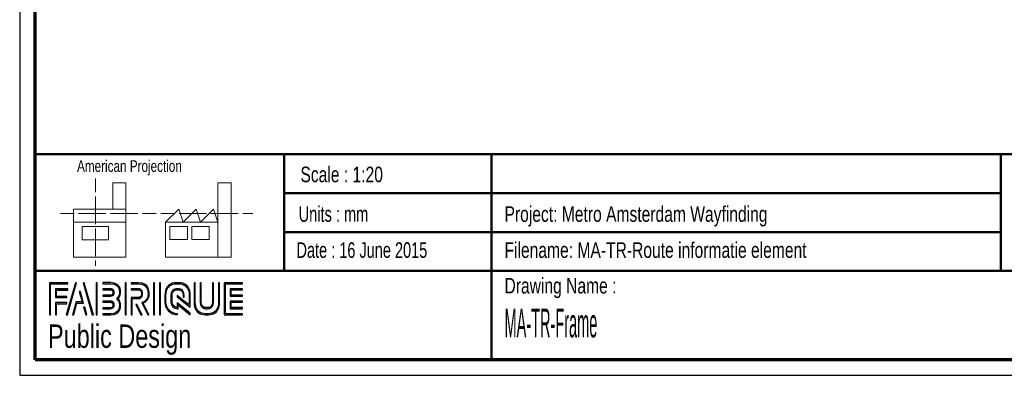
# Paper-space layout 'Sub assem Frame' of a CAD drawing. Header units: millimetres. Extents: x 7 to 203, y 7 to 289.
# Tile 1 of 6: x 7 to 133, y 7 to 53. Entities that reach past the tile are written whole.
import ezdxf

# ---------------------------------------------------------------- set-up
doc = ezdxf.new("R2010")
doc.units = ezdxf.units.MM
for name, color, linetype in [('FORMAT', 7, 'Continuous'), ('LAYER1', 7, 'Continuous'), ('LAYER2', 7, 'Continuous'), ('LOGO', 7, 'Continuous')]:
    doc.layers.add(name, color=color, linetype=linetype)
doc.styles.add('SLDTEXTSTYLE0', font='TXT', dxfattribs={"width": 0.7})
doc.styles.add('SLDTEXTSTYLE1', font='TXT', dxfattribs={"width": 0.75})
doc.styles.add('SLDTEXTSTYLE3', font='TXT', dxfattribs={"width": 0.697368})
doc.styles.add('SLDTEXTSTYLE4', font='TXT', dxfattribs={"width": 0.37675})

psp = doc.layouts.new('Sub assem Frame')

# ---------------------------------------------------------------- hatches: boundary and pattern name
at = {"layer": 'LOGO'}
for points in [[(10.688553, 15.133599), (10.826724, 15.133599), (10.826724, 19.119124), (13.024687, 19.119124), (13.024687, 19.256857), (10.688553, 19.256857)], [(14.154558, 19.279632), (14.011661, 19.279632), (12.831912, 15.156374), (12.974459, 15.156374)], [(16.316293, 15.156374), (15.136194, 19.279632), (14.989185, 19.279632), (16.171471, 15.156374)], [(16.817524, 15.156374), (16.817524, 19.279632), (16.679178, 19.279632), (16.679178, 15.156374)], [(20.520932, 15.156374), (20.520932, 19.279632), (20.382673, 19.279632), (20.382673, 15.156374)], [(24.168598, 15.156374), (24.168598, 19.279632), (24.030601, 19.279632), (24.030601, 15.156374)], [(24.953084, 15.156374), (24.953084, 19.279632), (24.815176, 19.279632), (24.815176, 15.156374)], [(11.587847, 17.506923), (11.587847, 18.3377), (13.024687, 18.3377), (13.024687, 18.475959), (11.449763, 18.475959), (11.449763, 17.368664), (12.888616, 17.368664), (12.888616, 17.506923)], [(13.789835, 15.156374), (14.201636, 16.667594), (15.036088, 16.667594), (14.641001, 18.163062), (14.493379, 18.163062), (14.857052, 16.805852), (14.095929, 16.805852), (13.649563, 15.156374)], [(34.030816, 17.678107), (34.030816, 18.360475), (35.461793, 18.360475), (35.461793, 18.498733), (33.892207, 18.498733), (33.892207, 17.539673), (35.461793, 17.539673), (35.461793, 17.678107)], [(11.587847, 15.133599), (11.587847, 16.58759), (12.888616, 16.58759), (12.888616, 16.725324), (11.449763, 16.725324), (11.449763, 15.133599)], [(22.569522, 15.156374), (21.910956, 16.498533), (21.757121, 16.498533), (22.415775, 15.156374)], [(35.461793, 15.938323), (35.461793, 16.076757), (34.030816, 16.076757), (34.030816, 16.759124), (35.461793, 16.759124), (35.461793, 16.897208), (33.892207, 16.897208), (33.892207, 15.938323)], [(15.487879, 15.156374), (15.214774, 16.143611), (15.067065, 16.143611), (15.347782, 15.156374)]]:
    psp.add_hatch(color=7, dxfattribs=at).paths.add_polyline_path(points, flags=0)
h = psp.add_hatch(color=7, dxfattribs=at)
edge = h.paths.add_edge_path(flags=0)
edge.add_line((17.530169, 15.156374), (18.537182, 15.156374))
edge.add_spline(control_points=[(18.537182, 15.156374), (19.231363, 15.156374), (19.795686, 15.722535), (19.795686, 16.418028), (19.795686, 16.711171), (19.681229, 16.992589), (19.478741, 17.221503), (19.681229, 17.449893), (19.795686, 17.731485), (19.795686, 18.024804), (19.795686, 18.719597), (19.231363, 19.284883), (18.537182, 19.284883)], knot_values=[0, 0, 0, 0, 1, 2, 3, 4, 5, 6, 7, 8, 9, 10, 10, 10, 10], weights=[1, 1, 1, 1, 1, 1, 1, 1, 1, 1, 1, 1, 1], degree=3, periodic=0)
edge.add_line((18.537182, 19.284883), (17.530169, 19.284883))
edge.add_line((17.530169, 19.284883), (17.530169, 19.146799))
edge.add_line((17.530169, 19.146799), (18.537182, 19.146799))
edge.add_spline(control_points=[(18.537182, 19.146799), (19.155058, 19.146799), (19.65769, 18.643468), (19.65769, 18.024804), (19.65769, 17.747586), (19.54507, 17.479295), (19.341008, 17.269281)], knot_values=[0, 0, 0, 0, 1, 2, 3, 4, 4, 4, 4], weights=[1, 1, 1, 1, 1, 1, 1], degree=3, periodic=0)
edge.add_line((19.341008, 17.269281), (19.294105, 17.221503))
edge.add_line((19.294105, 17.221503), (19.341008, 17.173025))
edge.add_spline(control_points=[(19.341008, 17.173025), (19.54507, 16.963187), (19.65769, 16.694895), (19.65769, 16.418028), (19.65769, 15.798489), (19.155058, 15.294633), (18.537182, 15.294633)], knot_values=[0, 0, 0, 0, 1, 2, 3, 4, 4, 4, 4], weights=[1, 1, 1, 1, 1, 1, 1], degree=3, periodic=0)
edge.add_line((18.537182, 15.294633), (17.530169, 15.294633))
edge.add_line((17.530169, 15.294633), (17.530169, 15.156374))
h = psp.add_hatch(color=7, dxfattribs=at)
edge = h.paths.add_edge_path(flags=0)
edge.add_line((23.29083, 15.156374), (23.444315, 15.156374))
edge.add_line((23.444315, 15.156374), (22.719769, 16.631716))
edge.add_spline(control_points=[(22.719769, 16.631716), (23.175498, 16.874982), (23.471091, 17.349086), (23.471091, 17.869569), (23.471091, 18.646968), (22.839652, 19.279632), (22.063653, 19.279632)], knot_values=[0, 0, 0, 0, 1, 2, 3, 4, 4, 4, 4], weights=[1, 1, 1, 1, 1, 1, 1], degree=3, periodic=0)
edge.add_line((22.063653, 19.279632), (21.167072, 19.279632))
edge.add_line((21.167072, 19.279632), (21.167072, 19.141899))
edge.add_line((21.167072, 19.141899), (22.063653, 19.141899))
edge.add_spline(control_points=[(22.063653, 19.141899), (22.763697, 19.141899), (23.333183, 18.571013), (23.333183, 17.869569), (23.333183, 17.378313), (23.04634, 16.926085), (22.601637, 16.717647)], knot_values=[0, 0, 0, 0, 1, 2, 3, 4, 4, 4, 4], weights=[1, 1, 1, 1, 1, 1, 1], degree=3, periodic=0)
edge.add_line((22.601637, 16.717647), (22.53802, 16.687895))
edge.add_line((22.53802, 16.687895), (23.29083, 15.156374))
h = psp.add_hatch(color=7, dxfattribs=at)
edge = h.paths.add_edge_path(flags=0)
edge.add_line((28.759398, 16.142736), (28.759923, 17.647655))
edge.add_spline(control_points=[(28.759923, 17.647655), (28.759923, 18.547737), (28.029077, 19.279632), (27.131008, 19.279632), (26.232064, 19.279632), (25.501044, 18.547737), (25.501044, 17.647655)], knot_values=[0, 0, 0, 0, 1, 2, 3, 4, 4, 4, 4], weights=[1, 1, 1, 1, 1, 1, 1], degree=3, periodic=0)
edge.add_line((25.501044, 17.647655), (25.501044, 16.788526))
edge.add_spline(control_points=[(25.501044, 16.788526), (25.501044, 15.888795), (26.231627, 15.156374), (27.129958, 15.156374)], knot_values=[1, 1, 1, 1, 2, 2, 2, 2], weights=[1, 1, 1, 1], degree=3, periodic=0)
edge.add_line((27.129958, 15.156374), (27.129958, 15.294633))
edge.add_spline(control_points=[(27.129958, 15.294633), (26.307757, 15.294633), (25.639302, 15.9651), (25.639302, 16.788526)], knot_values=[3, 3, 3, 3, 4, 4, 4, 4], weights=[1, 1, 1, 1], degree=3, periodic=0)
edge.add_line((25.639302, 16.788526), (25.639302, 17.647655))
edge.add_spline(control_points=[(25.639302, 17.647655), (25.639302, 18.471607), (26.308369, 19.141899), (27.131008, 19.141899), (27.952947, 19.141899), (28.621577, 18.471607), (28.621577, 17.647655)], knot_values=[0, 0, 0, 0, 1, 2, 3, 4, 4, 4, 4], weights=[1, 1, 1, 1, 1, 1, 1], degree=3, periodic=0)
edge.add_spline(control_points=[(28.621577, 17.647655), (28.621577, 16.648693), (28.621577, 16.422403), (28.427402, 16.570638), (27.059691, 17.635054)], knot_values=[0, 0, 0, 0, 1, 2, 2, 2, 2], weights=[1, 1, 1, 1, 1], degree=3, periodic=0)
edge.add_line((27.059691, 17.635054), (27.059691, 17.468969))
edge.add_line((27.059691, 17.468969), (28.759398, 16.142736))
h = psp.add_hatch(color=7, dxfattribs=at)
edge = h.paths.add_edge_path(flags=0)
edge.add_line((29.259317, 19.279632), (29.259317, 16.788526))
edge.add_spline(control_points=[(29.259317, 16.788526), (29.259317, 15.888795), (29.989987, 15.156374), (30.888056, 15.156374), (31.787087, 15.156374), (32.517933, 15.888795), (32.517933, 16.788526)], knot_values=[0, 0, 0, 0, 1, 2, 3, 4, 4, 4, 4], weights=[1, 1, 1, 1, 1, 1, 1], degree=3, periodic=0)
edge.add_line((32.517933, 16.788526), (32.517933, 19.279632))
edge.add_line((32.517933, 19.279632), (32.379937, 19.279632))
edge.add_line((32.379937, 19.279632), (32.379937, 16.788526))
edge.add_spline(control_points=[(32.379937, 16.788526), (32.379937, 15.9651), (31.710608, 15.294633), (30.888056, 15.294633), (30.06603, 15.294633), (29.39705, 15.9651), (29.39705, 16.788526)], knot_values=[0, 0, 0, 0, 1, 2, 3, 4, 4, 4, 4], weights=[1, 1, 1, 1, 1, 1, 1], degree=3, periodic=0)
edge.add_line((29.39705, 16.788526), (29.39705, 19.279632))
edge.add_line((29.39705, 19.279632), (29.259317, 19.279632))
h = psp.add_hatch(color=7, dxfattribs=at)
edge = h.paths.add_edge_path(flags=0)
edge.add_line((30.039165, 19.279632), (30.039165, 16.790451))
edge.add_spline(control_points=[(30.039165, 16.790451), (30.039165, 16.321072), (30.419902, 15.938848), (30.888056, 15.938848), (31.356473, 15.938848), (31.737472, 16.321072), (31.737472, 16.790451)], knot_values=[0, 0, 0, 0, 1, 2, 3, 4, 4, 4, 4], weights=[1, 1, 1, 1, 1, 1, 1], degree=3, periodic=0)
edge.add_line((31.737472, 16.790451), (31.737472, 19.279632))
edge.add_line((31.737472, 19.279632), (31.599563, 19.279632))
edge.add_line((31.599563, 19.279632), (31.599563, 16.790451))
edge.add_spline(control_points=[(31.599563, 16.790451), (31.599563, 16.397027), (31.279993, 16.076932), (30.888056, 16.076932), (30.495769, 16.076932), (30.176899, 16.397027), (30.176899, 16.790451)], knot_values=[0, 0, 0, 0, 1, 2, 3, 4, 4, 4, 4], weights=[1, 1, 1, 1, 1, 1, 1], degree=3, periodic=0)
edge.add_line((30.176899, 16.790451), (30.176899, 19.279632))
edge.add_line((30.176899, 19.279632), (30.039165, 19.279632))
h = psp.add_hatch(color=7, dxfattribs=at)
edge = h.paths.add_edge_path(flags=0)
edge.add_line((35.461793, 15.155849), (35.461793, 15.293933))
edge.add_spline(control_points=[(35.461793, 15.293933), (33.398938, 15.293933), (33.269255, 15.293933), (33.269255, 15.424841), (33.269255, 19.010991), (33.269255, 19.141899)], knot_values=[0, 0, 0, 0, 1, 2, 3, 3, 3, 3], weights=[1, 1, 1, 1, 1, 1], degree=3, periodic=0)
edge.add_line((33.269255, 19.141899), (35.461793, 19.141899))
edge.add_line((35.461793, 19.141899), (35.461793, 19.279632))
edge.add_line((35.461793, 19.279632), (33.130909, 19.279632))
edge.add_line((33.130909, 19.279632), (33.130909, 15.155849))
edge.add_line((33.130909, 15.155849), (35.461793, 15.155849))
h = psp.add_hatch(color=7, dxfattribs=at)
edge = h.paths.add_edge_path(flags=0)
edge.add_line((17.530169, 17.539323), (18.53517, 17.539323))
edge.add_spline(control_points=[(18.53517, 17.539323), (18.787623, 17.57065), (18.971209, 17.779088), (18.971209, 18.024279), (18.971209, 18.294146), (18.757083, 18.506084), (18.483366, 18.506084)], knot_values=[0, 0, 0, 0, 1, 2, 3, 4, 4, 4, 4], weights=[1, 1, 1, 1, 1, 1, 1], degree=3, periodic=0)
edge.add_line((18.483366, 18.506084), (17.530169, 18.506084))
edge.add_line((17.530169, 18.506084), (17.530169, 18.367825))
edge.add_line((17.530169, 18.367825), (18.483366, 18.367825))
edge.add_spline(control_points=[(18.483366, 18.367825), (18.679466, 18.367825), (18.833213, 18.216966), (18.833213, 18.024279), (18.833213, 17.848568), (18.70143, 17.699108), (18.526069, 17.676707)], knot_values=[0, 0, 0, 0, 1, 2, 3, 4, 4, 4, 4], weights=[1, 1, 1, 1, 1, 1, 1], degree=3, periodic=0)
edge.add_line((18.526069, 17.676707), (17.530169, 17.677232))
edge.add_line((17.530169, 17.677232), (17.530169, 17.539323))
h = psp.add_hatch(color=7, dxfattribs=at)
edge = h.paths.add_edge_path(flags=0)
edge.add_line((21.167072, 18.360475), (22.009575, 18.360475))
edge.add_spline(control_points=[(22.009575, 18.360475), (22.276992, 18.360475), (22.494268, 18.140486), (22.494268, 17.869569), (22.494268, 17.599002), (22.276992, 17.378663), (22.009575, 17.378663)], knot_values=[0, 0, 0, 0, 1, 2, 3, 4, 4, 4, 4], weights=[1, 1, 1, 1, 1, 1, 1], degree=3, periodic=0)
edge.add_line((22.009575, 17.378663), (21.167072, 17.378663))
edge.add_line((21.167072, 17.378663), (21.167072, 15.156374))
edge.add_line((21.167072, 15.156374), (21.305068, 15.156374))
edge.add_line((21.305068, 15.156374), (21.305068, 17.24093))
edge.add_line((21.305068, 17.24093), (22.009575, 17.24093))
edge.add_spline(control_points=[(22.009575, 17.24093), (22.353121, 17.24093), (22.632439, 17.522697), (22.632439, 17.869569), (22.632439, 18.216266), (22.353121, 18.498733), (22.009575, 18.498733)], knot_values=[0, 0, 0, 0, 1, 2, 3, 4, 4, 4, 4], weights=[1, 1, 1, 1, 1, 1, 1], degree=3, periodic=0)
edge.add_line((22.009575, 18.498733), (21.167072, 18.498733))
edge.add_line((21.167072, 18.498733), (21.167072, 18.360475))
h = psp.add_hatch(color=7, dxfattribs=at)
edge = h.paths.add_edge_path(flags=0)
edge.add_line((28.759398, 15.156374), (28.759398, 15.348361))
edge.add_line((28.759398, 15.348361), (27.059691, 16.715547))
edge.add_line((27.059691, 16.715547), (27.059691, 16.090408))
edge.add_spline(control_points=[(27.059691, 16.090408), (26.701969, 16.12681), (26.418626, 16.421003), (26.418626, 16.790451)], knot_values=[0, 0, 0, 0, 1, 1, 1, 1], weights=[1, 1, 1, 1], degree=3, periodic=0)
edge.add_line((26.418626, 16.790451), (26.419414, 17.646255))
edge.add_spline(control_points=[(26.419414, 17.646255), (26.419414, 18.03933), (26.738809, 18.3596), (27.131008, 18.3596), (27.522945, 18.3596), (27.842253, 18.03933), (27.842253, 17.646255)], knot_values=[0, 0, 0, 0, 1, 2, 3, 4, 4, 4, 4], weights=[1, 1, 1, 1, 1, 1, 1], degree=3, periodic=0)
edge.add_line((27.842253, 17.646255), (27.841465, 17.408765))
edge.add_line((27.841465, 17.408765), (27.979549, 17.40824))
edge.add_line((27.979549, 17.40824), (27.980074, 17.645905))
edge.add_spline(control_points=[(27.980074, 17.645905), (27.980074, 18.115459), (27.599075, 18.497333), (27.131008, 18.497333), (26.662591, 18.497333), (26.281417, 18.115459), (26.281417, 17.646255)], knot_values=[0, 0, 0, 0, 1, 2, 3, 4, 4, 4, 4], weights=[1, 1, 1, 1, 1, 1, 1], degree=3, periodic=0)
edge.add_line((26.281417, 17.646255), (26.280367, 16.790451))
edge.add_spline(control_points=[(26.280367, 16.790451), (26.280367, 16.320722), (26.660841, 15.938148), (27.128208, 15.938148)], knot_values=[0, 0, 0, 0, 1, 1, 1, 1], weights=[1, 1, 1, 1], degree=3, periodic=0)
edge.add_line((27.128208, 15.938148), (27.197337, 15.938148))
edge.add_line((27.197337, 15.938148), (27.197337, 16.436054))
edge.add_line((27.197337, 16.436054), (28.759398, 15.156374))
h = psp.add_hatch(color=7, dxfattribs=at)
edge = h.paths.add_edge_path(flags=0)
edge.add_line((17.530169, 15.928872), (18.483366, 15.928872))
edge.add_spline(control_points=[(18.483366, 15.928872), (18.752533, 15.928872), (18.971209, 16.148161), (18.971209, 16.418028), (18.971209, 16.68807), (18.757083, 16.899658), (18.483366, 16.899658), (18.483191, 16.899658), (17.529994, 16.897733)], knot_values=[0, 0, 0, 0, 1, 2, 3, 4, 5, 6, 6, 6, 6], weights=[1, 1, 1, 1, 1, 1, 1, 1, 1], degree=3, periodic=0)
edge.add_line((17.529994, 16.897733), (17.530169, 16.759649))
edge.add_line((17.530169, 16.759649), (18.483366, 16.761575))
edge.add_spline(control_points=[(18.483366, 16.761575), (18.679466, 16.761575), (18.833213, 16.61054), (18.833213, 16.418028), (18.833213, 16.224291), (18.676316, 16.066606), (18.483366, 16.066606)], knot_values=[0, 0, 0, 0, 1, 2, 3, 4, 4, 4, 4], weights=[1, 1, 1, 1, 1, 1, 1], degree=3, periodic=0)
edge.add_line((18.483366, 16.066606), (17.530169, 16.066606))
edge.add_line((17.530169, 16.066606), (17.530169, 15.928872))

# ---------------------------------------------------------------- linework, layer by layer
at = {"color": 7, "linetype": 'Continuous', "lineweight": 18}
for p, q in [((16.577308, 32.678843), (16.577308, 30.921742)), ((20.498674, 32.114564), (18.816784, 32.114564)), ((18.816784, 32.114564), (18.816784, 28.737868)), ((20.498674, 27.049598), (20.498674, 32.114564)), ((32.319475, 27.05393), (32.319475, 32.118975)), ((32.319475, 32.118975), (34.001365, 32.118975)), ((34.001365, 32.118975), (34.001365, 22.553164)), ((16.577308, 30.334467), (16.577308, 28.572719)), ((12.089222, 28.178156), (13.839708, 28.178156)), ((13.771112, 28.737868), (13.771112, 27.049598)), ((13.771112, 28.737868), (20.498674, 28.737868)), ((14.4247, 28.178156), (16.179675, 28.178156)), ((16.179675, 28.178156), (17.934728, 28.178156)), ((16.577308, 28.572719), (16.577308, 26.81105)), ((18.51972, 28.178156), (20.274695, 28.178156)), ((20.274695, 28.178156), (22.02967, 28.178156)), ((22.614662, 28.178156), (24.369637, 28.178156)), ((24.979515, 28.182567), (26.73449, 28.182567)), ((25.591913, 27.05393), (27.273804, 28.742278)), ((27.273804, 28.742278), (27.836114, 27.05393)), ((27.319481, 28.182567), (29.074456, 28.182567)), ((27.836114, 27.05393), (29.518004, 28.742278)), ((29.074456, 28.182567), (30.829431, 28.182567)), ((29.518004, 28.742278), (30.079999, 27.05393)), ((30.079999, 27.05393), (31.76189, 28.742278)), ((31.414423, 28.182567), (33.169713, 28.182567)), ((31.76189, 28.742278), (32.319475, 27.05393)), ((33.169713, 28.182567), (34.924688, 28.182567)), ((35.50968, 28.182567), (36.807561, 28.182567)), ((13.771112, 27.049598), (20.498674, 27.049598)), ((13.771112, 27.049598), (13.771112, 22.548754)), ((20.498674, 27.049598), (20.498674, 22.548754)), ((32.319475, 27.05393), (25.591913, 27.05393)), ((25.591913, 27.05393), (25.591913, 22.553164)), ((32.319475, 27.05393), (32.319475, 22.553164)), ((14.895418, 26.489966), (18.259199, 26.489966)), ((14.895418, 24.80146), (14.895418, 26.489966)), ((16.577308, 26.223774), (16.577308, 24.462184)), ((18.259199, 26.489966), (18.259199, 24.80146)), ((26.154223, 26.494376), (28.398109, 26.494376)), ((26.154223, 24.80587), (26.154223, 26.494376)), ((28.398109, 26.494376), (28.398109, 24.80587)), ((28.955694, 26.494376), (31.199895, 26.494376)), ((28.955694, 24.80587), (28.955694, 26.494376)), ((31.199895, 26.494376), (31.199895, 24.80587)), ((18.259199, 24.80146), (14.895418, 24.80146)), ((16.577308, 24.462184), (16.577308, 22.700278)), ((28.398109, 24.80587), (26.154223, 24.80587)), ((31.199895, 24.80587), (28.955694, 24.80587)), ((13.771112, 22.548754), (20.498674, 22.548754)), ((16.577308, 22.113081), (16.577308, 21.424763)), ((25.591913, 22.553164), (32.319475, 22.553164)), ((32.319475, 22.553164), (34.001365, 22.553164))]:
    psp.add_line(p, q, dxfattribs=at)
at = {"layer": 'LAYER1', "lineweight": 50}
for p, q in [((8.851931, 35.783909), (201.351931, 35.783909)), ((40.813778, 35.783909), (40.813778, 20.783909)), ((67.432109, 35.783909), (67.432109, 9.389971)), ((132.849896, 35.783909), (132.849896, 20.783909)), ((40.813778, 30.783909), (132.849896, 30.783909)), ((40.813778, 25.783909), (132.849896, 25.783909)), ((8.851931, 20.783909), (201.351931, 20.783909))]:
    psp.add_line(p, q, dxfattribs=at)
at = {"layer": 'LAYER2', "lineweight": 70}
for p, q in [((8.851931, 9.389971), (8.851931, 287.702192)), ((201.351931, 9.389971), (8.851931, 9.389971))]:
    psp.add_line(p, q, dxfattribs=at)
at = {"layer": 'LOGO'}
for p, q in [((6.851931, 289.01784), (6.851931, 7.389971)), ((6.851931, 7.389971), (203.353041, 7.389971))]:
    psp.add_line(p, q, dxfattribs=at)
at = {"layer": 'LOGO', "color": 7, "linetype": 'Continuous', "lineweight": 25}
for p, q in [((13.024687, 19.256857), (10.688553, 19.256857)), ((14.011661, 19.279632), (12.831912, 15.156374)), ((12.974459, 15.156374), (14.154558, 19.279632))]:
    psp.add_line(p, q, dxfattribs=at)
at = {"layer": 'LOGO', "color": 7, "lineweight": 25}
for p, q in [((10.688553, 19.256857), (10.688553, 15.133599)), ((10.826724, 19.119124), (13.024687, 19.119124)), ((10.826724, 15.133599), (10.826724, 19.119124)), ((13.024687, 19.119124), (13.024687, 19.256857)), ((14.154558, 19.279632), (14.011661, 19.279632)), ((14.989185, 19.279632), (16.171471, 15.156374)), ((15.136194, 19.279632), (14.989185, 19.279632)), ((16.316293, 15.156374), (15.136194, 19.279632)), ((16.679178, 19.279632), (16.679178, 15.156374)), ((16.817524, 19.279632), (16.679178, 19.279632)), ((16.817524, 15.156374), (16.817524, 19.279632)), ((17.530169, 19.284883), (17.530169, 19.146799)), ((18.537182, 19.284883), (17.530169, 19.284883)), ((17.530169, 19.146799), (18.537182, 19.146799)), ((20.382673, 19.279632), (20.382673, 15.156374)), ((20.520932, 19.279632), (20.382673, 19.279632)), ((20.520932, 15.156374), (20.520932, 19.279632)), ((22.063653, 19.279632), (21.167072, 19.279632)), ((21.167072, 19.279632), (21.167072, 19.141899)), ((21.167072, 19.141899), (22.063653, 19.141899)), ((24.030601, 19.279632), (24.030601, 15.156374)), ((24.168598, 19.279632), (24.030601, 19.279632)), ((24.168598, 15.156374), (24.168598, 19.279632)), ((24.815176, 19.279632), (24.815176, 15.156374)), ((24.953084, 19.279632), (24.815176, 19.279632)), ((24.953084, 15.156374), (24.953084, 19.279632)), ((29.39705, 19.279632), (29.259317, 19.279632)), ((29.259317, 19.279632), (29.259317, 16.788526)), ((29.39705, 19.279632), (29.259317, 19.279632)), ((29.259317, 19.279632), (29.259317, 16.788526)), ((29.39705, 16.788526), (29.39705, 19.279632)), ((29.39705, 16.788526), (29.39705, 19.279632)), ((30.176899, 19.279632), (30.039165, 19.279632)), ((30.039165, 19.279632), (30.039165, 16.790451)), ((30.176899, 19.279632), (30.039165, 19.279632)), ((30.039165, 19.279632), (30.039165, 16.790451)), ((30.176899, 16.790451), (30.176899, 19.279632)), ((30.176899, 16.790451), (30.176899, 19.279632)), ((31.599563, 19.279632), (31.599563, 16.790451)), ((31.737472, 19.279632), (31.599563, 19.279632)), ((31.599563, 19.279632), (31.599563, 16.790451)), ((31.737472, 19.279632), (31.599563, 19.279632)), ((31.737472, 16.790451), (31.737472, 19.279632)), ((31.737472, 16.790451), (31.737472, 19.279632)), ((32.379937, 19.279632), (32.379937, 16.788526)), ((32.517933, 19.279632), (32.379937, 19.279632)), ((32.379937, 19.279632), (32.379937, 16.788526)), ((32.517933, 19.279632), (32.379937, 19.279632)), ((32.517933, 16.788526), (32.517933, 19.279632)), ((32.517933, 16.788526), (32.517933, 19.279632)), ((35.461793, 19.279632), (33.130909, 19.279632)), ((33.130909, 19.279632), (33.130909, 15.155849)), ((35.461793, 19.279632), (33.130909, 19.279632)), ((33.130909, 19.279632), (33.130909, 15.155849)), ((33.269255, 19.141899), (35.461793, 19.141899)), ((33.269255, 19.141899), (35.461793, 19.141899)), ((35.461793, 19.141899), (35.461793, 19.279632)), ((35.461793, 19.141899), (35.461793, 19.279632)), ((13.024687, 18.475959), (11.449763, 18.475959)), ((11.449763, 18.475959), (11.449763, 17.368664)), ((11.587847, 17.506923), (11.587847, 18.3377)), ((11.587847, 18.3377), (13.024687, 18.3377)), ((13.024687, 18.3377), (13.024687, 18.475959)), ((14.641001, 18.163062), (14.493379, 18.163062)), ((14.493379, 18.163062), (14.857052, 16.805852)), ((15.036088, 16.667594), (14.641001, 18.163062)), ((17.530169, 18.506084), (17.530169, 18.367825)), ((18.483366, 18.506084), (17.530169, 18.506084)), ((17.530169, 18.367825), (18.483366, 18.367825)), ((22.009575, 18.498733), (21.167072, 18.498733)), ((21.167072, 18.498733), (21.167072, 18.360475)), ((22.009575, 18.498733), (21.167072, 18.498733)), ((21.167072, 18.498733), (21.167072, 18.360475)), ((21.167072, 18.360475), (22.009575, 18.360475)), ((21.167072, 18.360475), (22.009575, 18.360475)), ((35.461793, 18.498733), (33.892207, 18.498733)), ((33.892207, 18.498733), (33.892207, 17.539673)), ((35.461793, 18.498733), (33.892207, 18.498733)), ((33.892207, 18.498733), (33.892207, 17.539673)), ((34.030816, 17.678107), (34.030816, 18.360475)), ((34.030816, 18.360475), (35.461793, 18.360475)), ((34.030816, 17.678107), (34.030816, 18.360475)), ((34.030816, 18.360475), (35.461793, 18.360475)), ((35.461793, 18.360475), (35.461793, 18.498733)), ((35.461793, 18.360475), (35.461793, 18.498733)), ((11.449763, 17.368664), (12.888616, 17.368664)), ((12.888616, 16.725324), (11.449763, 16.725324)), ((11.449763, 16.725324), (11.449763, 15.133599)), ((12.888616, 17.506923), (11.587847, 17.506923)), ((11.587847, 15.133599), (11.587847, 16.58759)), ((11.587847, 16.58759), (12.888616, 16.58759)), ((12.888616, 17.368664), (12.888616, 17.506923)), ((12.888616, 16.58759), (12.888616, 16.725324)), ((14.095929, 16.805852), (13.649563, 15.156374)), ((13.789835, 15.156374), (14.201636, 16.667594)), ((14.857052, 16.805852), (14.095929, 16.805852)), ((17.529994, 16.897733), (17.530169, 16.759649)), ((18.526069, 17.676707), (17.530169, 17.677232)), ((17.530169, 17.677232), (17.530169, 17.539323)), ((17.530169, 17.539323), (18.53517, 17.539323)), ((17.530169, 16.759649), (18.483366, 16.761575)), ((19.341008, 17.269281), (19.294105, 17.221503)), ((19.294105, 17.221503), (19.341008, 17.173025)), ((22.009575, 17.378663), (21.167072, 17.378663)), ((21.167072, 17.378663), (21.167072, 15.156374)), ((22.009575, 17.378663), (21.167072, 17.378663)), ((21.167072, 17.378663), (21.167072, 15.156374)), ((21.305068, 15.156374), (21.305068, 17.24093)), ((21.305068, 17.24093), (22.009575, 17.24093)), ((21.305068, 15.156374), (21.305068, 17.24093)), ((21.305068, 17.24093), (22.009575, 17.24093)), ((21.757121, 16.498533), (22.415775, 15.156374)), ((21.910956, 16.498533), (21.757121, 16.498533)), ((21.757121, 16.498533), (22.415775, 15.156374)), ((21.910956, 16.498533), (21.757121, 16.498533)), ((22.569522, 15.156374), (21.910956, 16.498533)), ((22.569522, 15.156374), (21.910956, 16.498533)), ((22.601637, 16.717647), (22.53802, 16.687895)), ((22.53802, 16.687895), (23.29083, 15.156374)), ((23.444315, 15.156374), (22.719769, 16.631716)), ((25.501044, 17.647655), (25.501044, 16.788526)), ((25.501044, 17.647655), (25.501044, 16.788526)), ((25.639302, 16.788526), (25.639302, 17.647655)), ((25.639302, 16.788526), (25.639302, 17.647655)), ((26.281417, 17.646255), (26.280367, 16.790451)), ((26.418626, 16.790451), (26.419414, 17.646255)), ((27.059691, 17.635054), (27.059691, 17.468969)), ((27.059691, 17.635054), (27.059691, 17.468969)), ((27.059691, 17.468969), (28.759398, 16.142736)), ((27.059691, 17.468969), (28.759398, 16.142736)), ((28.759398, 15.348361), (27.059691, 16.715547)), ((27.059691, 16.715547), (27.059691, 16.090408)), ((27.842253, 17.646255), (27.841465, 17.408765)), ((27.841465, 17.408765), (27.979549, 17.40824)), ((27.979549, 17.40824), (27.980074, 17.645905)), ((28.759398, 16.142736), (28.759923, 17.647655)), ((28.759398, 16.142736), (28.759923, 17.647655)), ((33.892207, 17.539673), (35.461793, 17.539673)), ((33.892207, 17.539673), (35.461793, 17.539673)), ((35.461793, 16.897208), (33.892207, 16.897208)), ((33.892207, 16.897208), (33.892207, 15.938323)), ((35.461793, 16.897208), (33.892207, 16.897208)), ((33.892207, 16.897208), (33.892207, 15.938323)), ((35.461793, 17.678107), (34.030816, 17.678107)), ((35.461793, 17.678107), (34.030816, 17.678107)), ((34.030816, 16.076757), (34.030816, 16.759124)), ((34.030816, 16.759124), (35.461793, 16.759124)), ((34.030816, 16.076757), (34.030816, 16.759124)), ((34.030816, 16.759124), (35.461793, 16.759124)), ((35.461793, 17.539673), (35.461793, 17.678107)), ((35.461793, 17.539673), (35.461793, 17.678107)), ((35.461793, 16.759124), (35.461793, 16.897208)), ((35.461793, 16.759124), (35.461793, 16.897208)), ((15.067065, 16.143611), (15.347782, 15.156374)), ((15.214774, 16.143611), (15.067065, 16.143611)), ((15.487879, 15.156374), (15.214774, 16.143611)), ((18.483366, 16.066606), (17.530169, 16.066606)), ((17.530169, 16.066606), (17.530169, 15.928872)), ((17.530169, 15.928872), (18.483366, 15.928872)), ((18.537182, 15.294633), (17.530169, 15.294633)), ((17.530169, 15.294633), (17.530169, 15.156374)), ((27.128208, 15.938148), (27.197337, 15.938148)), ((27.129958, 15.156374), (27.129958, 15.294633)), ((27.129958, 15.156374), (27.129958, 15.294633)), ((27.197337, 15.938148), (27.197337, 16.436054)), ((27.197337, 16.436054), (28.759398, 15.156374)), ((28.759398, 15.156374), (28.759398, 15.348361)), ((33.892207, 15.938323), (35.461793, 15.938323)), ((33.892207, 15.938323), (35.461793, 15.938323)), ((35.461793, 16.076757), (34.030816, 16.076757)), ((35.461793, 16.076757), (34.030816, 16.076757)), ((35.461793, 15.938323), (35.461793, 16.076757)), ((35.461793, 15.938323), (35.461793, 16.076757)), ((35.461793, 15.155849), (35.461793, 15.293933)), ((35.461793, 15.155849), (35.461793, 15.293933)), ((10.688553, 15.133599), (10.826724, 15.133599)), ((11.449763, 15.133599), (11.587847, 15.133599)), ((12.831912, 15.156374), (12.974459, 15.156374)), ((13.649563, 15.156374), (13.789835, 15.156374)), ((15.347782, 15.156374), (15.487879, 15.156374)), ((16.171471, 15.156374), (16.316293, 15.156374)), ((16.679178, 15.156374), (16.817524, 15.156374)), ((17.530169, 15.156374), (18.537182, 15.156374)), ((20.382673, 15.156374), (20.520932, 15.156374)), ((21.167072, 15.156374), (21.305068, 15.156374)), ((21.167072, 15.156374), (21.305068, 15.156374)), ((22.415775, 15.156374), (22.569522, 15.156374)), ((22.415775, 15.156374), (22.569522, 15.156374)), ((23.29083, 15.156374), (23.444315, 15.156374)), ((24.030601, 15.156374), (24.168598, 15.156374)), ((24.815176, 15.156374), (24.953084, 15.156374)), ((33.130909, 15.155849), (35.461793, 15.155849)), ((33.130909, 15.155849), (35.461793, 15.155849))]:
    psp.add_line(p, q, dxfattribs=at)
for points, degree in [([(18.537182, 15.156374), (19.231363, 15.156374), (19.795686, 15.722535), (19.795686, 16.418028), (19.795686, 16.711171), (19.681229, 16.992589), (19.478741, 17.221503), (19.681229, 17.449893), (19.795686, 17.731485), (19.795686, 18.024804), (19.795686, 18.719597), (19.231363, 19.284883), (18.537182, 19.284883)], 3), ([(18.537182, 19.146799), (19.155058, 19.146799), (19.65769, 18.643468), (19.65769, 18.024804), (19.65769, 17.747586), (19.54507, 17.479295), (19.341008, 17.269281)], 3), ([(22.719769, 16.631716), (23.175498, 16.874982), (23.471091, 17.349086), (23.471091, 17.869569), (23.471091, 18.646968), (22.839652, 19.279632), (22.063653, 19.279632)], 3), ([(22.063653, 19.141899), (22.763697, 19.141899), (23.333183, 18.571013), (23.333183, 17.869569), (23.333183, 17.378313), (23.04634, 16.926085), (22.601637, 16.717647)], 3), ([(28.759923, 17.647655), (28.759923, 18.547737), (28.029077, 19.279632), (27.131008, 19.279632), (26.232064, 19.279632), (25.501044, 18.547737), (25.501044, 17.647655)], 3), ([(25.639302, 17.647655), (25.639302, 18.471607), (26.308369, 19.141899), (27.131008, 19.141899), (27.952947, 19.141899), (28.621577, 18.471607), (28.621577, 17.647655)], 3), ([(35.461793, 15.293933), (33.398938, 15.293933), (33.269255, 15.293933), (33.269255, 15.424841), (33.269255, 19.010991), (33.269255, 19.141899)], 3), ([(18.53517, 17.539323), (18.787623, 17.57065), (18.971209, 17.779088), (18.971209, 18.024279), (18.971209, 18.294146), (18.757083, 18.506084), (18.483366, 18.506084)], 3), ([(18.483366, 18.367825), (18.679466, 18.367825), (18.833213, 18.216966), (18.833213, 18.024279), (18.833213, 17.848568), (18.70143, 17.699108), (18.526069, 17.676707)], 3), ([(22.009575, 17.24093), (22.353121, 17.24093), (22.632439, 17.522697), (22.632439, 17.869569), (22.632439, 18.216266), (22.353121, 18.498733), (22.009575, 18.498733)], 3), ([(22.009575, 18.360475), (22.276992, 18.360475), (22.494268, 18.140486), (22.494268, 17.869569), (22.494268, 17.599002), (22.276992, 17.378663), (22.009575, 17.378663)], 3), ([(27.980074, 17.645905), (27.980074, 18.115459), (27.599075, 18.497333), (27.131008, 18.497333), (26.662591, 18.497333), (26.281417, 18.115459), (26.281417, 17.646255)], 3), ([(26.419414, 17.646255), (26.419414, 18.03933), (26.738809, 18.3596), (27.131008, 18.3596), (27.522945, 18.3596), (27.842253, 18.03933), (27.842253, 17.646255)], 3), ([(14.201636, 16.667594), (14.294041, 16.667594), (15.036088, 16.667594)], 2), ([(18.483366, 15.928872), (18.752533, 15.928872), (18.971209, 16.148161), (18.971209, 16.418028), (18.971209, 16.68807), (18.757083, 16.899658), (18.483366, 16.899658), (18.483191, 16.899658), (17.529994, 16.897733)], 3), ([(18.483366, 16.761575), (18.679466, 16.761575), (18.833213, 16.61054), (18.833213, 16.418028), (18.833213, 16.224291), (18.676316, 16.066606), (18.483366, 16.066606)], 3), ([(19.341008, 17.173025), (19.54507, 16.963187), (19.65769, 16.694895), (19.65769, 16.418028), (19.65769, 15.798489), (19.155058, 15.294633), (18.537182, 15.294633)], 3), ([(25.501044, 16.788526), (25.501044, 15.888795), (26.231627, 15.156374), (27.129958, 15.156374)], 3), ([(25.501044, 16.788526), (25.501044, 15.888795), (26.231627, 15.156374), (27.129958, 15.156374)], 3), ([(27.129958, 15.294633), (26.307757, 15.294633), (25.639302, 15.9651), (25.639302, 16.788526)], 3), ([(27.129958, 15.294633), (26.307757, 15.294633), (25.639302, 15.9651), (25.639302, 16.788526)], 3), ([(26.280367, 16.790451), (26.280367, 16.320722), (26.660841, 15.938148), (27.128208, 15.938148)], 3), ([(27.059691, 16.090408), (26.701969, 16.12681), (26.418626, 16.421003), (26.418626, 16.790451)], 3), ([(28.621577, 17.647655), (28.621577, 16.648693), (28.621577, 16.422403), (28.427402, 16.570638), (27.059691, 17.635054)], 3), ([(29.259317, 16.788526), (29.259317, 15.888795), (29.989987, 15.156374), (30.888056, 15.156374), (31.787087, 15.156374), (32.517933, 15.888795), (32.517933, 16.788526)], 3), ([(32.379937, 16.788526), (32.379937, 15.9651), (31.710608, 15.294633), (30.888056, 15.294633), (30.06603, 15.294633), (29.39705, 15.9651), (29.39705, 16.788526)], 3), ([(30.039165, 16.790451), (30.039165, 16.321072), (30.419902, 15.938848), (30.888056, 15.938848), (31.356473, 15.938848), (31.737472, 16.321072), (31.737472, 16.790451)], 3), ([(31.599563, 16.790451), (31.599563, 16.397027), (31.279993, 16.076932), (30.888056, 16.076932), (30.495769, 16.076932), (30.176899, 16.397027), (30.176899, 16.790451)], 3)]:
    psp.add_open_spline(points, degree=degree, dxfattribs=at)

# ---------------------------------------------------------------- texts
at = {"layer": 'FORMAT', "color": 218, "insert": (69.119413, 15.955357), "char_height": 3.70416667, "attachment_point": 1, "style": 'SLDTEXTSTYLE4'}
psp.add_mtext('MA-TR-Frame', dxfattribs=at)
at = {"layer": 'LAYER1', "attachment_point": 1}
for s, insert, char_height, style in [('American Projection', (14.2195, 35.006305), 1.5, 'SLDTEXTSTYLE1'), ('Scale : 1:20', (42.911742, 34.17968), 2, 'SLDTEXTSTYLE1'), ('Units : mm', (42.677141, 29.095219), 2, 'SLDTEXTSTYLE0'), ('Project: Metro Amsterdam Wayfinding', (69.119413, 29.095219), 2, 'SLDTEXTSTYLE1'), ('Date : 16 June 2015', (42.400535, 24.4694), 2, 'SLDTEXTSTYLE3'), ('Filename: MA-TR-Route informatie element', (69.119413, 24.4694), 2, 'SLDTEXTSTYLE1'), ('Drawing Name :', (69.119413, 19.893976), 2, 'SLDTEXTSTYLE1')]:
    psp.add_mtext(s, dxfattribs=dict(at, insert=insert, char_height=char_height, style=style))
at = {"layer": 'LOGO', "insert": (10.490635, 13.914444), "char_height": 3, "attachment_point": 1, "style": 'SLDTEXTSTYLE1'}
psp.add_mtext('Public Design', dxfattribs=at)

doc.saveas('drawing.dxf')
